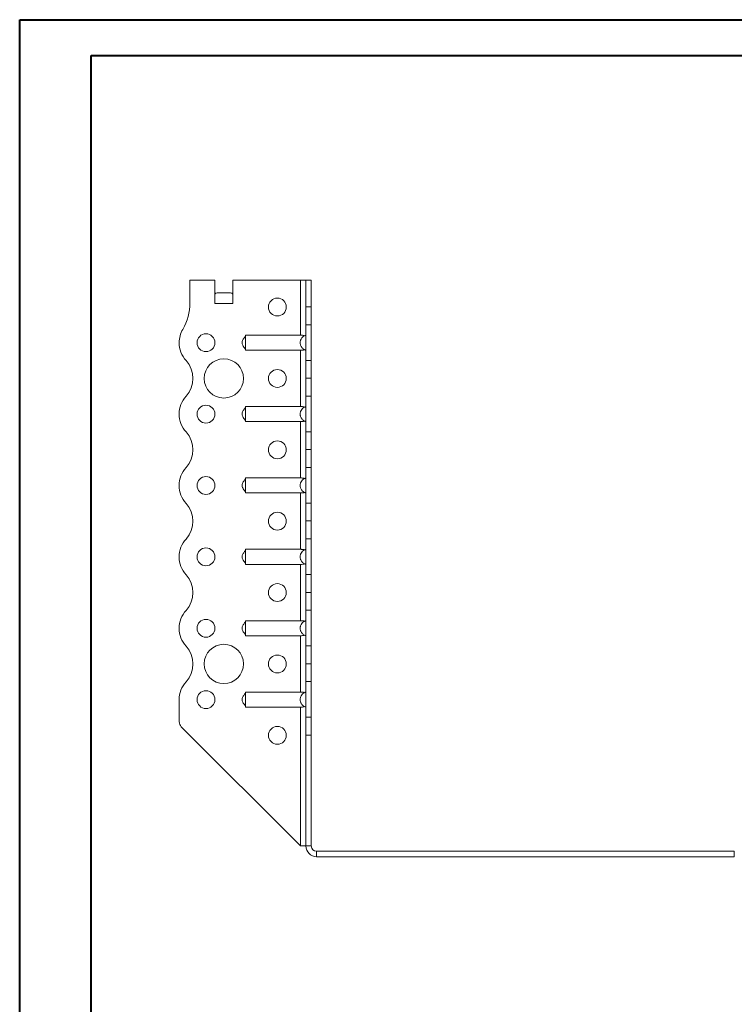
# Model space of a CAD drawing. Header units: millimetres. Extents: x 0 to 210, y 0 to 297.
# Tile 6 of 7: x 0 to 100, y 159 to 297. Entities that reach past the tile are written whole.
import ezdxf

# ---------------------------------------------------------------- set-up
doc = ezdxf.new("R2010")
doc.units = ezdxf.units.MM

msp = doc.modelspace()

# ---------------------------------------------------------------- linework, layer by layer
at = {"color": 7, "linetype": 'Continuous', "lineweight": 40}
for p, q in [((0.08, 0.21), (0.08, 297.21)), ((0.08, 297.21), (210.08, 297.21)), ((10.08, 292.21), (205.08, 292.21)), ((10.08, 5.21), (10.08, 292.21))]:
    msp.add_line(p, q, dxfattribs=at)
at = {"color": 7, "linetype": 'Continuous', "lineweight": 15}
for p, q in [((23.92, 260.71), (23.92, 257.57)), ((27.42, 260.71), (23.92, 260.71)), ((27.42, 257.46), (27.42, 260.71)), ((29.92, 257.46), (29.92, 260.71)), ((39.42, 260.71), (29.92, 260.71)), ((39.42, 260.71), (39.42, 253.02)), ((40.17, 260.71), (39.42, 260.71)), ((40.92, 260.71), (40.17, 260.71)), ((40.17, 256.99), (40.17, 260.71)), ((40.92, 256.99), (40.92, 260.71)), ((27.73, 258.96), (29.61, 258.96)), ((27.42, 257.46), (29.92, 257.46)), ((40.17, 256.99), (40.92, 256.99)), ((40.17, 254.49), (40.17, 256.99)), ((40.92, 256.99), (40.92, 254.49)), ((40.92, 254.49), (40.17, 254.49)), ((40.17, 254.49), (40.17, 249.49)), ((40.92, 249.49), (40.92, 254.49)), ((39.42, 253.02), (31.72, 253.02)), ((39.42, 250.91), (31.72, 250.91)), ((39.42, 250.91), (39.42, 243.02)), ((40.17, 249.49), (40.92, 249.49)), ((40.17, 246.99), (40.17, 249.49)), ((40.92, 249.49), (40.92, 246.99)), ((40.17, 246.99), (40.92, 246.99)), ((40.17, 244.49), (40.17, 246.99)), ((40.92, 246.99), (40.17, 246.99)), ((40.17, 246.99), (40.17, 246.99)), ((40.92, 246.99), (40.92, 244.49)), ((40.92, 246.99), (40.92, 246.99)), ((40.92, 244.49), (40.17, 244.49)), ((40.17, 244.49), (40.17, 239.49)), ((40.92, 239.49), (40.92, 244.49)), ((39.42, 243.02), (31.72, 243.02)), ((39.42, 240.91), (31.72, 240.91)), ((39.42, 240.91), (39.42, 233.02)), ((40.17, 239.49), (40.92, 239.49)), ((40.17, 236.99), (40.17, 239.49)), ((40.92, 239.49), (40.92, 236.99)), ((40.17, 236.99), (40.92, 236.99)), ((40.17, 234.49), (40.17, 236.99)), ((40.92, 236.99), (40.17, 236.99)), ((40.17, 236.99), (40.17, 236.99)), ((40.92, 236.99), (40.92, 234.49)), ((40.92, 236.99), (40.92, 236.99)), ((40.92, 234.49), (40.17, 234.49)), ((40.17, 234.49), (40.17, 229.49)), ((40.92, 229.49), (40.92, 234.49)), ((39.42, 233.02), (31.72, 233.02)), ((39.42, 230.91), (31.72, 230.91)), ((39.42, 230.91), (39.42, 223.02)), ((40.17, 229.49), (40.92, 229.49)), ((40.17, 226.99), (40.17, 229.49)), ((40.92, 229.49), (40.92, 226.99)), ((40.17, 226.99), (40.92, 226.99)), ((40.17, 224.49), (40.17, 226.99)), ((40.92, 226.99), (40.17, 226.99)), ((40.17, 226.99), (40.17, 226.99)), ((40.92, 226.99), (40.92, 224.49)), ((40.92, 226.99), (40.92, 226.99)), ((40.92, 224.49), (40.17, 224.49)), ((40.17, 224.49), (40.17, 219.49)), ((40.92, 219.49), (40.92, 224.49)), ((39.42, 223.02), (31.72, 223.02)), ((39.42, 220.91), (31.72, 220.91)), ((39.42, 220.91), (39.42, 213.02)), ((40.17, 219.49), (40.92, 219.49)), ((40.17, 216.99), (40.17, 219.49)), ((40.92, 219.49), (40.92, 216.99)), ((40.17, 216.99), (40.92, 216.99)), ((40.17, 214.49), (40.17, 216.99)), ((40.92, 216.99), (40.17, 216.99)), ((40.17, 216.99), (40.17, 216.99)), ((40.92, 216.99), (40.92, 214.49)), ((40.92, 216.99), (40.92, 216.99)), ((40.92, 214.49), (40.17, 214.49)), ((40.17, 214.49), (40.17, 209.49)), ((40.92, 209.49), (40.92, 214.49)), ((39.42, 213.02), (31.72, 213.02)), ((22.42, 211.96), (22.42, 211.96)), ((39.42, 210.91), (31.72, 210.91)), ((39.42, 210.91), (39.42, 203.02)), ((40.17, 209.49), (40.92, 209.49)), ((40.17, 206.99), (40.17, 209.49)), ((40.92, 209.49), (40.92, 206.99)), ((40.17, 206.99), (40.92, 206.99)), ((40.17, 204.49), (40.17, 206.99)), ((40.92, 206.99), (40.17, 206.99)), ((40.17, 206.99), (40.17, 206.99)), ((40.92, 206.99), (40.92, 204.49)), ((40.92, 206.99), (40.92, 206.99)), ((40.92, 204.49), (40.17, 204.49)), ((40.17, 204.49), (40.17, 199.49)), ((40.92, 199.49), (40.92, 204.49)), ((39.42, 203.02), (31.72, 203.02)), ((22.42, 201.96), (22.42, 198.88)), ((39.42, 200.91), (31.72, 200.91)), ((39.42, 200.91), (39.42, 181.46)), ((40.17, 199.49), (40.92, 199.49)), ((40.17, 196.99), (40.17, 199.49)), ((40.92, 199.49), (40.92, 196.99)), ((39.42, 181.46), (22.71, 198.17)), ((40.92, 196.99), (40.17, 196.99)), ((40.17, 196.96), (40.17, 196.99)), ((40.92, 196.96), (40.17, 196.96)), ((40.17, 181.46), (40.17, 196.96)), ((40.92, 196.96), (40.92, 196.99)), ((40.92, 181.46), (40.92, 196.96)), ((39.42, 181.46), (40.17, 181.46)), ((40.92, 181.46), (40.17, 181.46)), ((41.67, 180.71), (41.67, 179.96)), ((41.67, 180.71), (100.17, 180.71)), ((100.17, 180.71), (100.17, 179.96)), ((41.67, 179.96), (100.17, 179.96))]:
    msp.add_line(p, q, dxfattribs=at)
for centre, radius in [((36.17, 256.96), 1.25), ((26.17, 251.96), 1.25), ((28.67, 246.96), 2.75), ((36.17, 246.96), 1.25), ((26.17, 241.96), 1.25), ((36.17, 236.96), 1.25), ((26.17, 231.96), 1.25), ((36.17, 226.96), 1.25), ((26.17, 221.96), 1.25), ((36.17, 216.96), 1.25), ((26.17, 211.96), 1.25), ((28.67, 206.96), 2.75), ((36.17, 206.96), 1.25), ((26.17, 201.96), 1.25), ((36.17, 196.96), 1.25)]:
    msp.add_circle(centre, radius, dxfattribs=at)
for centre, radius, start, end in [((16.42, 257.57), 7.5, 330.0736, 0), ((26.17, 251.96), 3.75, 150.0736, 179.9591), ((26.17, 251.96), 3.75, 180, 221.8123), ((20.58, 246.96), 3.75, 318.1863, 41.8123), ((26.17, 241.96), 3.75, 138.1863, 180), ((26.17, 241.96), 3.75, 180, 221.8137), ((20.58, 236.96), 3.75, 318.1863, 41.8137), ((26.17, 231.96), 3.75, 138.1863, 180), ((26.17, 231.96), 3.75, 180, 221.8137), ((20.58, 226.96), 3.75, 318.1863, 41.8137), ((26.17, 221.96), 3.75, 138.1863, 180), ((26.17, 221.96), 3.75, 180, 221.8137), ((20.58, 216.96), 3.75, 318.1877, 41.8137), ((26.17, 211.96), 3.75, 138.1877, 180), ((26.17, 211.96), 3.75, 180, 221.8196), ((20.58, 206.96), 3.75, 318.1804, 41.8196), ((26.17, 201.96), 3.75, 138.1804, 180), ((23.42, 198.88), 1, 180, 225), ((41.67, 181.46), 1.5, 180, 270), ((41.67, 181.46), 0.75, 180, 270)]:
    msp.add_arc(centre, radius, start, end, dxfattribs=at)
for centre, start_param, end_param in [((27.73, 257.46), 0, 0.523599), ((29.61, 257.46), 5.759587, 6.283185)]:
    msp.add_ellipse(centre, major_axis=(0, 1.5), ratio=0.416667, start_param=start_param, end_param=end_param, dxfattribs=at)
for points, knots in [([(31.72, 252.96), (31.69, 252.9), (31.64, 252.79), (31.52, 252.63), (31.4, 252.46), (31.28, 252.25), (31.2, 252.03), (31.23, 251.8), (31.33, 251.57), (31.47, 251.37), (31.6, 251.2), (31.69, 251.08), (31.71, 251), (31.72, 250.96)], [0, 0, 0, 0, 0.103535, 0.1870758, 0.2822675, 0.3761829, 0.4819262, 0.5735379, 0.6545588, 0.7888354, 0.8895615, 0.9445346, 1, 1, 1, 1]), ([(31.72, 253.02), (31.72, 253.01), (31.72, 252.98), (31.72, 252.93), (31.72, 252.9), (31.72, 252.84), (31.72, 252.8), (31.72, 252.72), (31.72, 252.67), (31.72, 252.58), (31.72, 252.53), (31.72, 252.42), (31.72, 252.37), (31.72, 252.26), (31.72, 252.2), (31.72, 252.08), (31.72, 252.02), (31.72, 251.85), (31.72, 251.73), (31.72, 251.5), (31.72, 251.4), (31.72, 251.21), (31.72, 251.12), (31.72, 251.02), (31.72, 250.99), (31.72, 250.94), (31.72, 250.92), (31.72, 250.91)], [0, 0, 0, 0, 0.0625, 0.0625, 0.125, 0.125, 0.1875, 0.1875, 0.25, 0.25, 0.3125, 0.3125, 0.375, 0.375, 0.4375, 0.4375, 0.5, 0.5, 0.625, 0.625, 0.75, 0.75, 0.875, 0.875, 0.9375, 0.9375, 1, 1, 1, 1]), ([(40.17, 250.91), (40.11, 250.92), (40.05, 250.94), (39.95, 250.99), (39.89, 251.02), (39.8, 251.09), (39.75, 251.13), (39.67, 251.21), (39.63, 251.25), (39.55, 251.35), (39.52, 251.4), (39.47, 251.5), (39.44, 251.56), (39.41, 251.67), (39.39, 251.73), (39.37, 251.84), (39.37, 251.9), (39.37, 252.02), (39.37, 252.08), (39.39, 252.2), (39.41, 252.26), (39.46, 252.43), (39.52, 252.53), (39.66, 252.72), (39.75, 252.8), (39.89, 252.9), (39.95, 252.93), (40.05, 252.98), (40.11, 253.01), (40.17, 253.02)], [0, 0, 0, 0, 0.0625, 0.0625, 0.125, 0.125, 0.1875, 0.1875, 0.25, 0.25, 0.3125, 0.3125, 0.375, 0.375, 0.4375, 0.4375, 0.5, 0.5, 0.5625, 0.5625, 0.625, 0.625, 0.75, 0.75, 0.875, 0.875, 0.9375, 0.9375, 1, 1, 1, 1]), ([(39.42, 253.02), (39.47, 253.02), (39.52, 253.02), (39.62, 253.01), (39.66, 253.01), (39.75, 253), (39.8, 252.99), (39.88, 252.97), (39.92, 252.95), (39.95, 252.93)], [0, 0, 0, 0, 0.25, 0.25, 0.5, 0.5, 0.75, 0.75, 1, 1, 1, 1]), ([(39.95, 250.99), (39.92, 250.98), (39.88, 250.96), (39.8, 250.94), (39.75, 250.93), (39.62, 250.91), (39.52, 250.91), (39.42, 250.91)], [0, 0, 0, 0, 0.25, 0.25, 0.5, 0.5, 1, 1, 1, 1]), ([(31.72, 242.96), (31.69, 242.9), (31.64, 242.79), (31.52, 242.63), (31.4, 242.46), (31.28, 242.25), (31.2, 242.03), (31.23, 241.8), (31.33, 241.57), (31.47, 241.37), (31.6, 241.2), (31.69, 241.08), (31.71, 241), (31.72, 240.96)], [0, 0, 0, 0, 0.103535, 0.187076, 0.282267, 0.376183, 0.481926, 0.573538, 0.654559, 0.788835, 0.889561, 0.944535, 1, 1, 1, 1]), ([(31.72, 243.02), (31.72, 243.01), (31.72, 242.98), (31.72, 242.93), (31.72, 242.9), (31.72, 242.84), (31.72, 242.8), (31.72, 242.72), (31.72, 242.67), (31.72, 242.58), (31.72, 242.53), (31.72, 242.42), (31.72, 242.37), (31.72, 242.26), (31.72, 242.2), (31.72, 242.08), (31.72, 242.02), (31.72, 241.85), (31.72, 241.73), (31.72, 241.5), (31.72, 241.4), (31.72, 241.21), (31.72, 241.12), (31.72, 241.02), (31.72, 240.99), (31.72, 240.94), (31.72, 240.92), (31.72, 240.91)], [0, 0, 0, 0, 0.0625, 0.0625, 0.125, 0.125, 0.1875, 0.1875, 0.25, 0.25, 0.3125, 0.3125, 0.375, 0.375, 0.4375, 0.4375, 0.5, 0.5, 0.625, 0.625, 0.75, 0.75, 0.875, 0.875, 0.9375, 0.9375, 1, 1, 1, 1]), ([(40.17, 240.91), (40.11, 240.92), (40.05, 240.94), (39.95, 240.99), (39.89, 241.02), (39.8, 241.09), (39.75, 241.13), (39.67, 241.21), (39.63, 241.25), (39.55, 241.35), (39.52, 241.4), (39.47, 241.5), (39.44, 241.56), (39.41, 241.67), (39.39, 241.73), (39.37, 241.84), (39.37, 241.9), (39.37, 242.02), (39.37, 242.08), (39.39, 242.2), (39.41, 242.26), (39.46, 242.43), (39.52, 242.53), (39.66, 242.72), (39.75, 242.8), (39.89, 242.9), (39.95, 242.93), (40.05, 242.98), (40.11, 243.01), (40.17, 243.02)], [0, 0, 0, 0, 0.0625, 0.0625, 0.125, 0.125, 0.1875, 0.1875, 0.25, 0.25, 0.3125, 0.3125, 0.375, 0.375, 0.4375, 0.4375, 0.5, 0.5, 0.5625, 0.5625, 0.625, 0.625, 0.75, 0.75, 0.875, 0.875, 0.9375, 0.9375, 1, 1, 1, 1]), ([(39.42, 243.02), (39.47, 243.02), (39.52, 243.02), (39.62, 243.01), (39.66, 243.01), (39.75, 243), (39.8, 242.99), (39.88, 242.97), (39.92, 242.95), (39.95, 242.93)], [0, 0, 0, 0, 0.25, 0.25, 0.5, 0.5, 0.75, 0.75, 1, 1, 1, 1]), ([(39.95, 240.99), (39.92, 240.98), (39.88, 240.96), (39.8, 240.94), (39.75, 240.93), (39.62, 240.91), (39.52, 240.91), (39.42, 240.91)], [0, 0, 0, 0, 0.25, 0.25, 0.5, 0.5, 1, 1, 1, 1]), ([(31.72, 232.96), (31.69, 232.9), (31.64, 232.79), (31.52, 232.63), (31.4, 232.46), (31.28, 232.25), (31.2, 232.03), (31.23, 231.8), (31.33, 231.57), (31.47, 231.37), (31.6, 231.2), (31.69, 231.08), (31.71, 231), (31.72, 230.96)], [0, 0, 0, 0, 0.103535, 0.187076, 0.282267, 0.376183, 0.481926, 0.573538, 0.654559, 0.788835, 0.889561, 0.944535, 1, 1, 1, 1]), ([(31.72, 233.02), (31.72, 233.01), (31.72, 232.98), (31.72, 232.93), (31.72, 232.9), (31.72, 232.84), (31.72, 232.8), (31.72, 232.72), (31.72, 232.67), (31.72, 232.58), (31.72, 232.53), (31.72, 232.42), (31.72, 232.37), (31.72, 232.26), (31.72, 232.2), (31.72, 232.08), (31.72, 232.02), (31.72, 231.85), (31.72, 231.73), (31.72, 231.5), (31.72, 231.4), (31.72, 231.21), (31.72, 231.12), (31.72, 231.02), (31.72, 230.99), (31.72, 230.94), (31.72, 230.92), (31.72, 230.91)], [0, 0, 0, 0, 0.0625, 0.0625, 0.125, 0.125, 0.1875, 0.1875, 0.25, 0.25, 0.3125, 0.3125, 0.375, 0.375, 0.4375, 0.4375, 0.5, 0.5, 0.625, 0.625, 0.75, 0.75, 0.875, 0.875, 0.9375, 0.9375, 1, 1, 1, 1]), ([(40.17, 230.91), (40.11, 230.92), (40.05, 230.94), (39.95, 230.99), (39.89, 231.02), (39.8, 231.09), (39.75, 231.13), (39.67, 231.21), (39.63, 231.25), (39.55, 231.35), (39.52, 231.4), (39.47, 231.5), (39.44, 231.56), (39.41, 231.67), (39.39, 231.73), (39.37, 231.84), (39.37, 231.9), (39.37, 232.02), (39.37, 232.08), (39.39, 232.2), (39.41, 232.26), (39.46, 232.43), (39.52, 232.53), (39.66, 232.72), (39.75, 232.8), (39.89, 232.9), (39.95, 232.93), (40.05, 232.98), (40.11, 233.01), (40.17, 233.02)], [0, 0, 0, 0, 0.0625, 0.0625, 0.125, 0.125, 0.1875, 0.1875, 0.25, 0.25, 0.3125, 0.3125, 0.375, 0.375, 0.4375, 0.4375, 0.5, 0.5, 0.5625, 0.5625, 0.625, 0.625, 0.75, 0.75, 0.875, 0.875, 0.9375, 0.9375, 1, 1, 1, 1]), ([(39.42, 233.02), (39.47, 233.02), (39.52, 233.02), (39.62, 233.01), (39.66, 233.01), (39.75, 233), (39.8, 232.99), (39.88, 232.97), (39.92, 232.95), (39.95, 232.93)], [0, 0, 0, 0, 0.25, 0.25, 0.5, 0.5, 0.75, 0.75, 1, 1, 1, 1]), ([(39.95, 230.99), (39.92, 230.98), (39.88, 230.96), (39.8, 230.94), (39.75, 230.93), (39.62, 230.91), (39.52, 230.91), (39.42, 230.91)], [0, 0, 0, 0, 0.25, 0.25, 0.5, 0.5, 1, 1, 1, 1]), ([(31.72, 222.96), (31.69, 222.9), (31.64, 222.79), (31.52, 222.63), (31.4, 222.46), (31.28, 222.25), (31.2, 222.03), (31.23, 221.8), (31.33, 221.57), (31.47, 221.37), (31.6, 221.2), (31.69, 221.08), (31.71, 221), (31.72, 220.96)], [0, 0, 0, 0, 0.103535, 0.187076, 0.282267, 0.376183, 0.481926, 0.573538, 0.654559, 0.788835, 0.889561, 0.944535, 1, 1, 1, 1]), ([(31.72, 223.02), (31.72, 223.01), (31.72, 222.98), (31.72, 222.93), (31.72, 222.9), (31.72, 222.84), (31.72, 222.8), (31.72, 222.72), (31.72, 222.67), (31.72, 222.58), (31.72, 222.53), (31.72, 222.42), (31.72, 222.37), (31.72, 222.26), (31.72, 222.2), (31.72, 222.08), (31.72, 222.02), (31.72, 221.85), (31.72, 221.73), (31.72, 221.5), (31.72, 221.4), (31.72, 221.21), (31.72, 221.12), (31.72, 221.02), (31.72, 220.99), (31.72, 220.94), (31.72, 220.92), (31.72, 220.91)], [0, 0, 0, 0, 0.0625, 0.0625, 0.125, 0.125, 0.1875, 0.1875, 0.25, 0.25, 0.3125, 0.3125, 0.375, 0.375, 0.4375, 0.4375, 0.5, 0.5, 0.625, 0.625, 0.75, 0.75, 0.875, 0.875, 0.9375, 0.9375, 1, 1, 1, 1]), ([(40.17, 220.91), (40.11, 220.92), (40.05, 220.94), (39.95, 220.99), (39.89, 221.02), (39.8, 221.09), (39.75, 221.13), (39.67, 221.21), (39.63, 221.25), (39.55, 221.35), (39.52, 221.4), (39.47, 221.5), (39.44, 221.56), (39.41, 221.67), (39.39, 221.73), (39.37, 221.84), (39.37, 221.9), (39.37, 222.02), (39.37, 222.08), (39.39, 222.2), (39.41, 222.26), (39.46, 222.43), (39.52, 222.53), (39.66, 222.72), (39.75, 222.8), (39.89, 222.9), (39.95, 222.93), (40.05, 222.98), (40.11, 223.01), (40.17, 223.02)], [0, 0, 0, 0, 0.0625, 0.0625, 0.125, 0.125, 0.1875, 0.1875, 0.25, 0.25, 0.3125, 0.3125, 0.375, 0.375, 0.4375, 0.4375, 0.5, 0.5, 0.5625, 0.5625, 0.625, 0.625, 0.75, 0.75, 0.875, 0.875, 0.9375, 0.9375, 1, 1, 1, 1]), ([(39.42, 223.02), (39.47, 223.02), (39.52, 223.02), (39.62, 223.01), (39.66, 223.01), (39.75, 223), (39.8, 222.99), (39.88, 222.97), (39.92, 222.95), (39.95, 222.93)], [0, 0, 0, 0, 0.25, 0.25, 0.5, 0.5, 0.75, 0.75, 1, 1, 1, 1]), ([(39.95, 220.99), (39.92, 220.98), (39.88, 220.96), (39.8, 220.94), (39.75, 220.93), (39.62, 220.91), (39.52, 220.91), (39.42, 220.91)], [0, 0, 0, 0, 0.25, 0.25, 0.5, 0.5, 1, 1, 1, 1]), ([(31.72, 212.96), (31.69, 212.9), (31.64, 212.79), (31.52, 212.63), (31.4, 212.46), (31.28, 212.25), (31.2, 212.03), (31.23, 211.8), (31.33, 211.57), (31.47, 211.37), (31.6, 211.2), (31.69, 211.08), (31.71, 211), (31.72, 210.96)], [0, 0, 0, 0, 0.103535, 0.187076, 0.282267, 0.376183, 0.481926, 0.573538, 0.654559, 0.788835, 0.889561, 0.944535, 1, 1, 1, 1]), ([(31.72, 213.02), (31.72, 213.01), (31.72, 212.98), (31.72, 212.93), (31.72, 212.9), (31.72, 212.84), (31.72, 212.8), (31.72, 212.72), (31.72, 212.67), (31.72, 212.58), (31.72, 212.53), (31.72, 212.42), (31.72, 212.37), (31.72, 212.26), (31.72, 212.2), (31.72, 212.08), (31.72, 212.02), (31.72, 211.85), (31.72, 211.73), (31.72, 211.5), (31.72, 211.4), (31.72, 211.21), (31.72, 211.12), (31.72, 211.02), (31.72, 210.99), (31.72, 210.94), (31.72, 210.92), (31.72, 210.91)], [0, 0, 0, 0, 0.0625, 0.0625, 0.125, 0.125, 0.1875, 0.1875, 0.25, 0.25, 0.3125, 0.3125, 0.375, 0.375, 0.4375, 0.4375, 0.5, 0.5, 0.625, 0.625, 0.75, 0.75, 0.875, 0.875, 0.9375, 0.9375, 1, 1, 1, 1]), ([(40.17, 210.91), (40.11, 210.92), (40.05, 210.94), (39.95, 210.99), (39.89, 211.02), (39.8, 211.09), (39.75, 211.13), (39.67, 211.21), (39.63, 211.25), (39.55, 211.35), (39.52, 211.4), (39.47, 211.5), (39.44, 211.56), (39.41, 211.67), (39.39, 211.73), (39.37, 211.84), (39.37, 211.9), (39.37, 212.02), (39.37, 212.08), (39.39, 212.2), (39.41, 212.26), (39.46, 212.43), (39.52, 212.53), (39.66, 212.72), (39.75, 212.8), (39.89, 212.9), (39.95, 212.93), (40.05, 212.98), (40.11, 213.01), (40.17, 213.02)], [0, 0, 0, 0, 0.0625, 0.0625, 0.125, 0.125, 0.1875, 0.1875, 0.25, 0.25, 0.3125, 0.3125, 0.375, 0.375, 0.4375, 0.4375, 0.5, 0.5, 0.5625, 0.5625, 0.625, 0.625, 0.75, 0.75, 0.875, 0.875, 0.9375, 0.9375, 1, 1, 1, 1]), ([(39.42, 213.02), (39.47, 213.02), (39.52, 213.02), (39.62, 213.01), (39.66, 213.01), (39.75, 213), (39.8, 212.99), (39.88, 212.97), (39.92, 212.95), (39.95, 212.93)], [0, 0, 0, 0, 0.25, 0.25, 0.5, 0.5, 0.75, 0.75, 1, 1, 1, 1]), ([(39.95, 210.99), (39.92, 210.98), (39.88, 210.96), (39.8, 210.94), (39.75, 210.93), (39.62, 210.91), (39.52, 210.91), (39.42, 210.91)], [0, 0, 0, 0, 0.25, 0.25, 0.5, 0.5, 1, 1, 1, 1]), ([(31.72, 202.96), (31.69, 202.9), (31.64, 202.79), (31.52, 202.63), (31.4, 202.46), (31.28, 202.25), (31.2, 202.03), (31.23, 201.8), (31.33, 201.57), (31.47, 201.37), (31.6, 201.2), (31.69, 201.08), (31.71, 201), (31.72, 200.96)], [0, 0, 0, 0, 0.103535, 0.187076, 0.282267, 0.376183, 0.481926, 0.573538, 0.654559, 0.788835, 0.889561, 0.944535, 1, 1, 1, 1]), ([(31.72, 203.02), (31.72, 203.01), (31.72, 202.98), (31.72, 202.93), (31.72, 202.9), (31.72, 202.84), (31.72, 202.8), (31.72, 202.72), (31.72, 202.67), (31.72, 202.58), (31.72, 202.53), (31.72, 202.42), (31.72, 202.37), (31.72, 202.26), (31.72, 202.2), (31.72, 202.08), (31.72, 202.02), (31.72, 201.85), (31.72, 201.73), (31.72, 201.5), (31.72, 201.4), (31.72, 201.21), (31.72, 201.12), (31.72, 201.02), (31.72, 200.99), (31.72, 200.94), (31.72, 200.92), (31.72, 200.91)], [0, 0, 0, 0, 0.0625, 0.0625, 0.125, 0.125, 0.1875, 0.1875, 0.25, 0.25, 0.3125, 0.3125, 0.375, 0.375, 0.4375, 0.4375, 0.5, 0.5, 0.625, 0.625, 0.75, 0.75, 0.875, 0.875, 0.9375, 0.9375, 1, 1, 1, 1]), ([(40.17, 200.91), (40.11, 200.92), (40.05, 200.94), (39.95, 200.99), (39.89, 201.02), (39.8, 201.09), (39.75, 201.13), (39.67, 201.21), (39.63, 201.25), (39.55, 201.35), (39.52, 201.4), (39.47, 201.5), (39.44, 201.56), (39.41, 201.67), (39.39, 201.73), (39.37, 201.84), (39.37, 201.9), (39.37, 202.02), (39.37, 202.08), (39.39, 202.2), (39.41, 202.26), (39.46, 202.43), (39.52, 202.53), (39.66, 202.72), (39.75, 202.8), (39.89, 202.9), (39.95, 202.93), (40.05, 202.98), (40.11, 203.01), (40.17, 203.02)], [0, 0, 0, 0, 0.0625, 0.0625, 0.125, 0.125, 0.1875, 0.1875, 0.25, 0.25, 0.3125, 0.3125, 0.375, 0.375, 0.4375, 0.4375, 0.5, 0.5, 0.5625, 0.5625, 0.625, 0.625, 0.75, 0.75, 0.875, 0.875, 0.9375, 0.9375, 1, 1, 1, 1]), ([(39.42, 203.02), (39.47, 203.02), (39.52, 203.02), (39.62, 203.01), (39.66, 203.01), (39.75, 203), (39.8, 202.99), (39.88, 202.97), (39.92, 202.95), (39.95, 202.93)], [0, 0, 0, 0, 0.25, 0.25, 0.5, 0.5, 0.75, 0.75, 1, 1, 1, 1]), ([(39.95, 200.99), (39.92, 200.98), (39.88, 200.96), (39.8, 200.94), (39.75, 200.93), (39.62, 200.91), (39.52, 200.91), (39.42, 200.91)], [0, 0, 0, 0, 0.25, 0.25, 0.5, 0.5, 1, 1, 1, 1])]:
    msp.add_open_spline(points, degree=3, knots=knots, dxfattribs=at)

doc.saveas('drawing.dxf')
